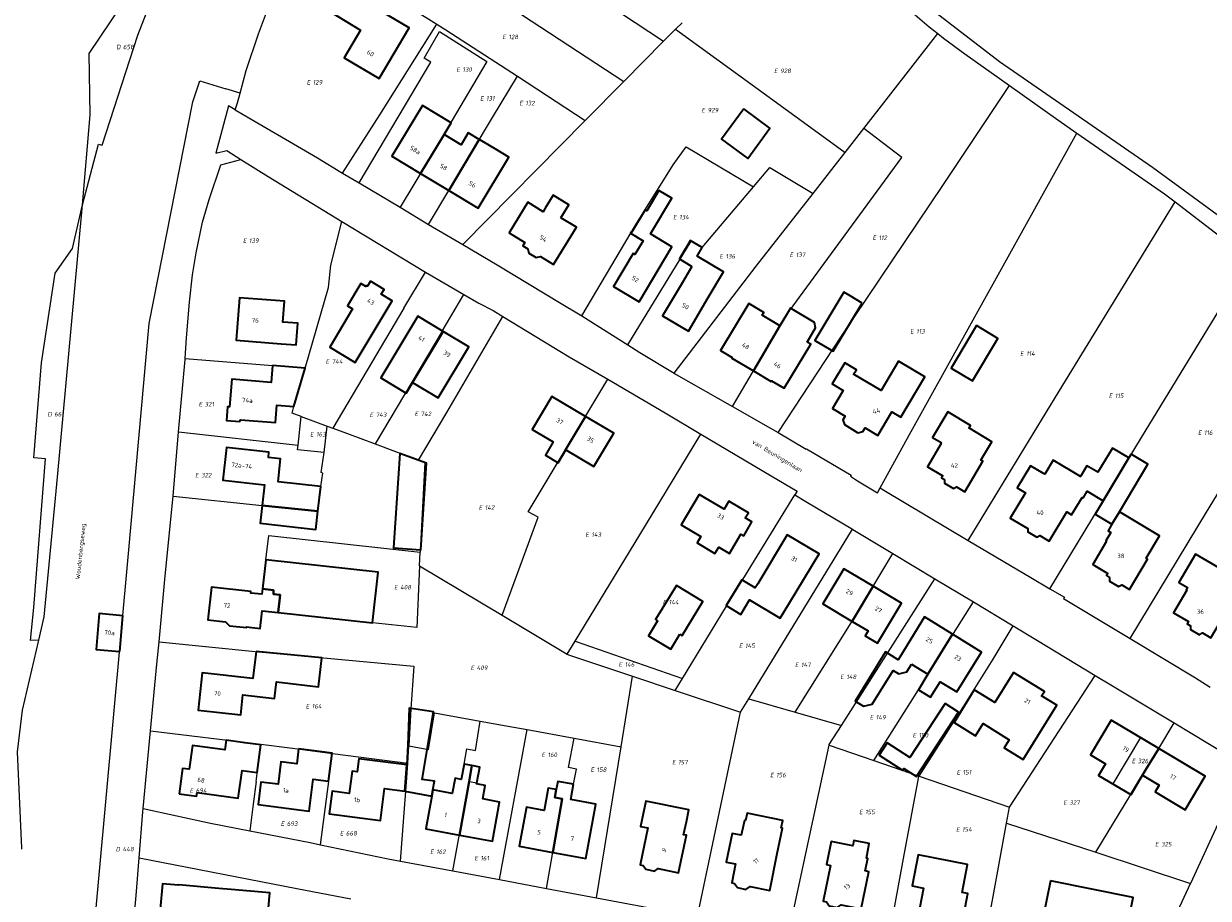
# Model space of a CAD drawing. Header units: metres. Extents: x 154139 to 157705, y 449770 to 453345.
# Tile 16 of 27: x 156106 to 156344, y 452266 to 452443. Entities that reach past the tile are written whole.
import ezdxf
from ezdxf.enums import TextEntityAlignment as Align
from ezdxf.lldxf.tags import DXFTag

# ---------------------------------------------------------------- set-up
doc = ezdxf.new("R2010")
doc.units = ezdxf.units.M
doc.layers.get('0').update_dxf_attribs({"linetype": 'CONTINUOUS'})
for name, color, linetype, lineweight in [('B-WE-KG-GRENS_PERCEEL-G', 150, 'KG-PERCEEL', 18), ('B-WE-KG-GRENS_PERCEEL-S', 150, 'CONTINUOUS', 25), ('B-WE-OG-BEBOUWING-G', 7, 'CONTINUOUS', 35), ('B-WE-OG-BEBOUWING_HUISNUMMER-T18', 10, 'CONTINUOUS', 18), ('B-WE-OG-BEBOUWING_STRAATNAAM-T18', 10, 'CONTINUOUS', 18)]:
    doc.layers.add(name, color=color, linetype=linetype, lineweight=lineweight)
doc.styles.add('NLCS-ISO', font='NLCS-ISO.ttf')
doc.styles.add('NLCS-ISO-M500-T18', font='NLCS-ISO.ttf', dxfattribs={"height": 0.9})
doc.styles.get("Standard").update_dxf_attribs({"font": 'NLCS-ISO.ttf'})
tags = doc.linetypes.add('KG-PERCEEL', pattern='A,5.5,-2,["P",Standard,S=1.8,R=0,X=-0.5,Y=-0.9],-2,5.5,-2,[5,NLCS.SHX,S=0.75,R=0,X=0,Y=0],-2', length=19).pattern_tags.tags
tags[6] = DXFTag(74, 10)

# ---------------------------------------------------------------- blocks, each defined once
blk = doc.blocks.new('SKG-PERCEELNUMMER-SO')
at = {"transparency": 33554687, "style": 'NLCS-ISO', "oblique": 10, "flags": 1}
for tag, p in [('GEMEENTECODE', (0, 2.55)), ('PERCEELGROOTTE', (0, -2.45))]:
    blk.add_attdef(tag, text='', height=1.8, dxfattribs=at).set_placement(p, align=Align.MIDDLE_CENTER)
at = {"transparency": 33554687, "style": 'NLCS-ISO', "oblique": 10}
blk.add_attdef('SECTIE', text='', height=1.8, dxfattribs=at).set_placement((-0.5, 0), align=Align.MIDDLE_RIGHT)
blk.add_attdef('PERCEELNUMMER', text='', height=1.8, dxfattribs=at).set_placement((0.5, 0), align=Align.MIDDLE_LEFT)

msp = doc.modelspace()

# ---------------------------------------------------------------- linework, layer by layer
at = {"layer": 'B-WE-KG-GRENS_PERCEEL-G', "transparency": 33554687, "flags": 128}
for points in [[(156172.057, 452480.637), (156203.034, 452459.912), (156234.469, 452439.052)], [(156117.453, 452406.11), (156120.731, 452418.332), (156121.439, 452418.127), (156128.632, 452440.261), (156133.524, 452452.96), (156141.285, 452470.049)], [(156117.453, 452406.11), (156119.053, 452424.23), (156118.843, 452436.558), (156134.624, 452460.065), (156141.285, 452470.049)], [(156166.795, 452470.636), (156205.894, 452444.448), (156226.471, 452430.946)], [(156265.14, 452467.481), (156268.038, 452463.426), (156277.105, 452453.43), (156278.203, 452452.018), (156282.45, 452447.342), (156284.687, 452444.779), (156288.009, 452441.981), (156289.72, 452440.621)], [(156149.23, 452428.57), (156150.467, 452433.144), (156152.932, 452440.523), (156155.515, 452447.598), (156158.306, 452454.691), (156161.076, 452459.878)], [(156161.076, 452459.878), (156188.845, 452442.507)], [(156277.985, 452456.824), (156285.855, 452447.614), (156302.125, 452434.963), (156332.974, 452413.701), (156359.765, 452394.083), (156391.277, 452382.473), (156397.011, 452379.647), (156418.876, 452367.624), (156423.419, 452364.554), (156429.288, 452358.751)], [(156169.865, 452412.515), (156177.372, 452424.243), (156188.845, 452442.507)], [(156173.164, 452410.543), (156187.659, 452434.831), (156186.273, 452435.651), (156189.396, 452441.01), (156198.905, 452434.965), (156191.755, 452422.811), (156190.339, 452420.35), (156181.423, 452405.605)], [(156188.845, 452442.507), (156190.67, 452441.366), (156205.05, 452431.992)], [(156234.469, 452439.052), (156236.627, 452441.24), (156236.903, 452441.505)], [(156236.903, 452441.505), (156238.221, 452442.772)], [(156236.903, 452441.505), (156253.557, 452429.381), (156271.04, 452416.635)], [(156226.471, 452430.946), (156234.469, 452439.052)], [(156274.835, 452421.508), (156289.72, 452440.621)], [(156289.72, 452440.621), (156290.9, 452439.683), (156295.171, 452436.487), (156304.139, 452430.138)], [(156187.183, 452402.161), (156200.015, 452423.701), (156205.05, 452431.992)], [(156205.05, 452431.992), (156218.715, 452423.084)], [(156106.005, 452124.123), (156108.911, 452155.943), (156119.23, 452253.478), (156126.763, 452335.841), (156130.884, 452382.17), (156139.731, 452426.828), (156141.112, 452431.079), (156146.329, 452429.467)], [(156149.23, 452428.57), (156146.329, 452429.467)], [(156218.715, 452423.084), (156226.471, 452430.946)], [(156257.545, 452360.23), (156270.303, 452379.627), (156290.766, 452409.977), (156304.139, 452430.138)], [(156304.139, 452430.138), (156313.924, 452423.21), (156317.756, 452420.55)], [(156148.221, 452425.243), (156148.702, 452426.617), (156149.23, 452428.57)], [(156148.221, 452425.243), (156146.875, 452426.031), (156144.311, 452416.503), (156146.532, 452417.017), (156149.34, 452415.248)], [(156148.221, 452425.243), (156164.776, 452415.558), (156169.865, 452412.515)], [(156194.052, 452398.087), (156218.715, 452423.084)], [(156248.39, 452365.483), (156259.132, 452383.746), (156282.507, 452415.625), (156274.835, 452421.508)], [(156271.04, 452416.635), (156274.835, 452421.508)], [(156278.134, 452349.083), (156284.346, 452360.42), (156317.756, 452420.55)], [(156317.756, 452420.55), (156335.394, 452408.31), (156337.511, 452406.685)], [(156218.072, 452383.716), (156228.823, 452402.033), (156236.46, 452414.133), (156239.083, 452417.8), (156252.592, 452409.741)], [(156138.137, 452375.143), (156138.434, 452379.289), (156139.029, 452386.512), (156139.608, 452392.011), (156140.372, 452396.452), (156141.633, 452402.609), (156142.994, 452407.166), (156145.347, 452414.19), (156149.34, 452415.248)], [(156149.34, 452415.248), (156154.839, 452411.784), (156169.697, 452402.778)], [(156264.625, 452408.411), (156269.301, 452414.401), (156271.04, 452416.635)], [(156169.865, 452412.515), (156173.164, 452410.543)], [(156252.592, 452409.741), (156255.884, 452413.636), (156264.625, 452408.411)], [(156173.164, 452410.543), (156181.423, 452405.605)], [(156227.282, 452377.894), (156240.059, 452398.778), (156242.26, 452397.522), (156252.592, 452409.741)], [(156236.637, 452372.189), (156253.178, 452393.75), (156264.625, 452408.411)], [(156108.681, 452318.388), (156107.03, 452318.379), (156107.667, 452324.999), (156110.059, 452354.943), (156107.659, 452355.173), (156109.21, 452374.277), (156111.961, 452392.335), (156115.488, 452397.315), (156117.453, 452406.11)], [(156108.681, 452318.388), (156109.783, 452323.102), (156112.432, 452351.261), (156115.899, 452388.513), (156117.453, 452406.11)], [(156181.423, 452405.605), (156187.183, 452402.161)], [(156295.866, 452338.525), (156314.198, 452368.582), (156337.511, 452406.685)], [(156337.511, 452406.685), (156352.641, 452395.071)], [(156162.315, 452373.227), (156167.042, 452389.428), (156167.467, 452393.919), (156169.697, 452402.778)], [(156169.697, 452402.778), (156186.548, 452392.564)], [(156187.183, 452402.161), (156190.82, 452399.987), (156194.052, 452398.087)], [(156194.052, 452398.087), (156200.993, 452394.008), (156213.874, 452386.263)], [(156312.299, 452328.78), (156330.741, 452359.244), (156352.641, 452395.071)], [(156182.205, 452385.26), (156186.548, 452392.564)], [(156186.548, 452392.564), (156187.815, 452391.796), (156194.298, 452388.028)], [(156189.923, 452380.67), (156194.298, 452388.028)], [(156194.298, 452388.028), (156197.329, 452386.266), (156200.15, 452384.789), (156202.128, 452383.589)], [(156213.874, 452386.263), (156217.347, 452384.174), (156218.072, 452383.716)], [(156328.437, 452318.783), (156343.842, 452344.193), (156370.2, 452387.343)], [(156182.205, 452385.26), (156174.81, 452372.825)], [(156185.176, 452354.661), (156190.851, 452364.302), (156202.128, 452383.589)], [(156202.128, 452383.589), (156215.52, 452375.467), (156223.248, 452370.958)], [(156218.072, 452383.716), (156227.282, 452377.894)], [(156189.923, 452380.67), (156183.803, 452370.379)], [(156227.282, 452377.894), (156229.742, 452376.339), (156236.637, 452372.189)], [(156136.842, 452360.361), (156138.122, 452374.927), (156138.137, 452375.143)], [(156138.137, 452375.143), (156155.728, 452373.769), (156162.315, 452373.227)], [(156161.517, 452363.454), (156159.705, 452364.113), (156160.053, 452365.475), (156162.315, 452373.227)], [(156174.81, 452372.825), (156167.865, 452361.147)], [(156236.637, 452372.189), (156237.033, 452371.95), (156248.39, 452365.483)], [(156183.803, 452370.379), (156176.418, 452357.961)], [(156201.989, 452323.465), (156209.259, 452343.168), (156207.26, 452344.286), (156223.248, 452370.958)], [(156223.248, 452370.958), (156234.794, 452364.22), (156242.014, 452359.942)], [(156248.39, 452365.483), (156256.003, 452361.147), (156257.545, 452360.23)], [(156160.882, 452357.723), (156161.517, 452363.454)], [(156161.517, 452363.454), (156166.775, 452361.543)], [(156135.705, 452347.418), (156136.842, 452360.361)], [(156136.842, 452360.361), (156160.882, 452357.723)], [(156166.168, 452356.217), (156166.775, 452361.543)], [(156166.775, 452361.543), (156167.865, 452361.147)], [(156167.865, 452361.147), (156170.657, 452360.132), (156176.418, 452357.961)], [(156216.714, 452318.238), (156229.715, 452339.623), (156242.014, 452359.942)], [(156242.014, 452359.942), (156256.191, 452351.54), (156261.392, 452348.416), (156260.943, 452347.686)], [(156257.545, 452360.23), (156263.209, 452356.864), (156263.265, 452356.987), (156272.251, 452351.655), (156272.12, 452351.449), (156273.585, 452350.517), (156277.609, 452348.124), (156278.134, 452349.083)], [(156166.168, 452356.217), (156160.772, 452356.731), (156160.882, 452357.723)], [(156176.418, 452357.961), (156185.176, 452354.661)], [(156135.705, 452347.418), (156153.67, 452345.556), (156164.89, 452344.415), (156165.45, 452349.35), (156165.897, 452352.073), (156165.561, 452352.195), (156166.168, 452356.217)], [(156185.176, 452354.661), (156186.422, 452354.191), (156185.672, 452340.122), (156185.495, 452336.148)], [(156238.313, 452310.711), (156248.088, 452326.818), (156260.943, 452347.686)], [(156260.943, 452347.686), (156263.169, 452346.374), (156272.543, 452340.774)], [(156278.134, 452349.083), (156278.872, 452348.655), (156295.866, 452338.525)], [(156132.888, 452318.101), (156134.146, 452331.394), (156135.705, 452347.418)], [(156251.643, 452306.628), (156272.543, 452340.774)], [(156272.543, 452340.774), (156272.604, 452340.738), (156280.701, 452335.86)], [(156157.299, 452327.543), (156155.946, 452327.661), (156155.935, 452328.49), (156153.731, 452328.732), (156154.377, 452334.62), (156154.986, 452339.504), (156185.495, 452336.148)], [(156295.866, 452338.525), (156308.442, 452331.028), (156312.299, 452328.78)], [(156185.373, 452333.412), (156185.495, 452336.148)], [(156261.029, 452303.906), (156272.625, 452322.467), (156280.701, 452335.86)], [(156280.701, 452335.86), (156289.103, 452330.798)], [(156185.373, 452333.412), (156184.816, 452320.95), (156175.887, 452321.875), (156156.9, 452323.958), (156157.299, 452327.543)], [(156185.373, 452333.412), (156201.989, 452323.465)], [(156270.311, 452301.213), (156289.103, 452330.798)], [(156289.103, 452330.798), (156296.884, 452326.111)], [(156312.299, 452328.78), (156315.248, 452327.062), (156315.038, 452326.819), (156328.437, 452318.783)], [(156276.846, 452294.202), (156285.816, 452308.444), (156287.729, 452311.543), (156296.884, 452326.111)], [(156296.884, 452326.111), (156304.901, 452321.281)], [(156201.989, 452323.465), (156215.115, 452315.607)], [(156285.997, 452291.056), (156294.84, 452304.944), (156300.863, 452314.577), (156304.901, 452321.281)], [(156304.901, 452321.281), (156309.802, 452318.329), (156321.445, 452311.311)], [(156105.264, 452276.314), (156105.284, 452276.519), (156104.376, 452295.897), (156105.399, 452304.343), (156108.681, 452318.388)], [(156131.188, 452300.178), (156132.459, 452313.569), (156132.888, 452318.101)], [(156132.888, 452318.101), (156152.94, 452316.074), (156184.173, 452313.189), (156183.633, 452304.563), (156183.19, 452297.114)], [(156215.115, 452315.607), (156216.714, 452318.238)], [(156216.714, 452318.238), (156238.313, 452310.711)], [(156328.437, 452318.783), (156341.654, 452310.856), (156344.582, 452308.948)], [(156215.115, 452315.607), (156215.346, 452315.469), (156228.253, 452311.159)], [(156225.932, 452296.934), (156228.253, 452311.159)], [(156228.253, 452311.159), (156236.843, 452308.29)], [(156236.843, 452308.29), (156238.313, 452310.711)], [(156304.163, 452284.811), (156321.445, 452311.311)], [(156321.445, 452311.311), (156324.917, 452309.218), (156337.337, 452301.734)], [(156236.843, 452308.29), (156249.976, 452303.905)], [(156249.976, 452303.905), (156251.643, 452306.628)], [(156251.643, 452306.628), (156261.029, 452303.906)], [(156183.19, 452297.114), (156187.178, 452296.414), (156188.4, 452303.771), (156197.577, 452302.122)], [(156241.295, 452262.513), (156249.976, 452303.905)], [(156261.029, 452303.906), (156270.311, 452301.213)], [(156129.702, 452284.521), (156131.188, 452300.178)], [(156131.188, 452300.178), (156153.389, 452297.459)], [(156192.062, 452271.936), (156194.808, 452287.051), (156195.347, 452289.972), (156196.884, 452289.688), (156197.469, 452292.859), (156194.334, 452293.437), (156194.904, 452296.525), (156196.622, 452296.208), (156197.577, 452302.122)], [(156197.577, 452302.122), (156202.778, 452301.187), (156207.051, 452300.402)], [(156201.431, 452270.181), (156207.051, 452300.402)], [(156207.051, 452300.402), (156216.474, 452298.671)], [(156267.853, 452297.294), (156267.869, 452297.37), (156270.311, 452301.213)], [(156334.214, 452296.608), (156337.337, 452301.734)], [(156337.337, 452301.734), (156351.54, 452293.176), (156340.617, 452269.425)], [(156210.911, 452268.407), (156214.101, 452286.474), (156212.607, 452286.751), (156213.199, 452289.955), (156216.39, 452289.433), (156216.95, 452292.462), (156215.381, 452292.752), (156216.474, 452298.671)], [(156216.474, 452298.671), (156225.932, 452296.934)], [(156334.214, 452296.608), (156330.565, 452298.779), (156324.959, 452289.5), (156328.594, 452287.338)], [(156152.421, 452289.924), (156153.389, 452297.459)], [(156153.389, 452297.459), (156159.744, 452296.681), (156167.812, 452295.62)], [(156165.395, 452277.219), (156167.812, 452295.62)], [(156167.812, 452295.62), (156182.982, 452293.626)], [(156182.982, 452293.626), (156183.19, 452297.114)], [(156220.971, 452266.523), (156225.932, 452296.934)], [(156259.526, 452258.581), (156267.853, 452297.294)], [(156267.853, 452297.294), (156276.846, 452294.202)], [(156328.594, 452287.338), (156331.642, 452292.388), (156334.214, 452296.608)], [(156181.531, 452273.907), (156182.808, 452290.711), (156182.982, 452293.626)], [(156276.846, 452294.202), (156285.997, 452291.056)], [(156279.197, 452254.647), (156282.83, 452274.46), (156285.937, 452290.961), (156285.997, 452291.056)], [(156285.997, 452291.056), (156304.163, 452284.811)], [(156152.421, 452289.924), (156151.841, 452285.411)], [(156321.56, 452275.684), (156328.594, 452287.338)], [(156128.89, 452274.601), (156129.637, 452283.839), (156129.702, 452284.521)], [(156129.702, 452284.521), (156143.227, 452281.527), (156151.146, 452280)], [(156151.841, 452285.411), (156151.146, 452280)], [(156303.579, 452281.589), (156304.163, 452284.811)], [(156298.022, 452250.961), (156303.579, 452281.589)], [(156303.579, 452281.589), (156321.56, 452275.684)], [(156151.146, 452280), (156163.319, 452277.652), (156165.395, 452277.219)], [(156165.395, 452277.219), (156179.059, 452274.37), (156181.531, 452273.907)], [(156127.605, 452259.586), (156128.273, 452266.976), (156128.89, 452274.601)], [(156128.89, 452274.601), (156160.67, 452268.409), (156171.496, 452266.317)], [(156181.531, 452273.907), (156192.062, 452271.936)], [(156321.56, 452275.684), (156340.617, 452269.425)], [(156192.062, 452271.936), (156201.431, 452270.181)], [(156201.431, 452270.181), (156210.911, 452268.407)], [(156298.022, 452250.961), (156303.876, 452249.814), (156329.184, 452244.798), (156338.061, 452263.869), (156340.617, 452269.425)], [(156210.911, 452268.407), (156220.971, 452266.523)], [(156220.971, 452266.523), (156235.692, 452263.767), (156237.32, 452263.357), (156241.295, 452262.513)]]:
    msp.add_lwpolyline(points, dxfattribs=at)
at = {"layer": 'B-WE-OG-BEBOUWING-G', "transparency": 33554687, "flags": 128}
for points in [[(156169.828, 452449.344), (156167.261, 452445.017), (156173.495, 452441.319), (156170.171, 452435.717), (156177.204, 452431.545), (156183.243, 452441.726), (156176.213, 452445.896), (156176.064, 452445.644)], [(156185.544, 452412.42), (156190.303, 452420.291), (156190.294, 452420.296), (156191.71, 452422.648), (156185.958, 452426.111), (156179.799, 452415.879)], [(156250.65, 452425.412), (156246.191, 452419.299), (156251.468, 452415.451), (156255.927, 452421.564)], [(156185.544, 452412.42), (156191.249, 452408.986), (156197.374, 452419.268), (156195.17, 452420.594), (156193.741, 452418.22), (156190.303, 452420.291)], [(156200.888, 452417.151), (156197.641, 452419.107), (156197.374, 452419.268), (156191.249, 452408.986), (156197.151, 452405.433), (156203.323, 452415.685)], [(156213.809, 452403.507), (156215.408, 452406.123), (156212.283, 452408.033), (156210.684, 452405.417), (156210.254, 452404.713), (156207.148, 452406.612), (156203.407, 452400.445), (156206.546, 452398.497), (156206.157, 452397.859), (156207.165, 452397.236), (156207.382, 452396.397), (156208.868, 452395.495), (156209.69, 452395.693), (156212.33, 452394.062), (156216.933, 452401.597)], [(156233.577, 452409), (156231.131, 452404.893), (156230.787, 452405.098), (156228.065, 452400.528), (156227.97, 452400.584), (156227.857, 452400.395), (156230.392, 452398.885), (156228.734, 452396.102), (156228.347, 452396.332), (156224.389, 452389.688), (156229.595, 452386.587), (156236.194, 452397.664), (156231.864, 452400.243), (156236.163, 452407.459)], [(156240.222, 452393.713), (156238.308, 452390.484), (156234.308, 452383.734), (156239.505, 452380.654), (156243.512, 452387.415), (156246.593, 452392.613), (156241.234, 452395.793), (156242.26, 452397.522), (156239.885, 452398.93), (156238.86, 452397.201), (156237.684, 452395.217)], [(156175.467, 452390.71), (156174.886, 452389.74), (156174.694, 452389.855), (156174.566, 452389.64), (156173.527, 452390.261), (156170.844, 452385.772), (156171.883, 452385.151), (156167.266, 452377.426), (156172.416, 452374.348), (156179.836, 452386.782), (156177.64, 452388.095), (156178.219, 452389.062)], [(156274.482, 452386.326), (156272.077, 452387.772), (156270.819, 452388.528), (156264.975, 452378.804), (156268.639, 452376.603)], [(156157.485, 452378.134), (156160.51, 452377.902), (156160.845, 452382.263), (156157.819, 452382.495), (156158.141, 452386.692), (156149.1, 452387.385), (156148.444, 452378.826)], [(156252.603, 452372.645), (156257.94, 452381.719), (156257.683, 452381.873), (156254.34, 452383.879), (156254.67, 452384.428), (156251.647, 452386.242), (156245.971, 452376.782), (156248.329, 452375.367), (156248.26, 452375.251)], [(156182.643, 452368.189), (156183.933, 452370.33), (156190.124, 452380.61), (156184.989, 452383.691), (156177.534, 452371.266)], [(156263.406, 452378.44), (156265.126, 452381.358), (156264.922, 452382.377), (156260.029, 452385.262), (156257.94, 452381.719), (156252.603, 452372.645), (156256.154, 452370.514), (156256.257, 452370.686), (156258.813, 452369.153), (156264.126, 452378.008)], [(156297.534, 452381.778), (156292.399, 452373.197), (156296.685, 452370.632), (156301.82, 452379.213)], [(156190.124, 452380.61), (156183.933, 452370.33), (156182.643, 452368.189), (156182.671, 452368.172), (156183.957, 452370.316), (156189.085, 452367.239), (156195.259, 452377.529)], [(156281.814, 452374.631), (156278.293, 452368.697), (156272.778, 452371.969), (156273.324, 452372.889), (156271.004, 452374.266), (156268.484, 452370.02), (156270.664, 452368.727), (156268.504, 452365.086), (156271.081, 452363.556), (156270.626, 452362.796), (156270.919, 452361.828), (156273.619, 452360.211), (156274.621, 452360.426), (156275.076, 452361.186), (156277.676, 452359.644), (156280.488, 452364.382), (156282.294, 452363.311), (156287.137, 452371.472)], [(156155.728, 452373.769), (156155.447, 452370.348), (156147.532, 452371), (156147.071, 452365.398), (156146.685, 452365.43), (156146.459, 452362.689), (156149.183, 452362.465), (156149.291, 452362.815), (156156.325, 452362.235), (156156.615, 452365.758), (156160.053, 452365.475), (156162.315, 452373.227)], [(156214.815, 452356.744), (156214.751, 452356.782), (156218.774, 452363.494), (156212.022, 452367.51), (156208.055, 452360.843), (156212.265, 452358.338), (156210.692, 452355.694), (156213.276, 452354.157)], [(156291.047, 452350.748), (156291.054, 452350.035), (156292.86, 452348.962), (156293.49, 452349.297), (156295.169, 452348.299), (156298.82, 452354.445), (156298.425, 452354.682), (156300.642, 452358.375), (156296.004, 452361.159), (156296.308, 452361.666), (156291.774, 452364.388), (156288.68, 452359.235), (156290.389, 452358.209), (156290.317, 452358.089), (156290.433, 452358.02), (156287.651, 452353.338), (156290.728, 452351.511), (156290.476, 452351.087)], [(156214.815, 452356.744), (156220.464, 452353.383), (156224.465, 452360.108), (156218.774, 452363.494), (156214.751, 452356.782)], [(156153.67, 452345.556), (156164.89, 452344.415), (156165.45, 452349.35), (156156.852, 452350.327), (156157.373, 452354.914), (156154.904, 452355.195), (156155.027, 452356.273), (156146.452, 452357.247), (156145.706, 452350.678), (156154.143, 452349.72)], [(156181.363, 452356.027), (156180.131, 452336.992), (156185.62, 452336.637), (156186.747, 452354.055)], [(156319.008, 452347.026), (156319.827, 452348.401), (156323.048, 452346.482), (156328.211, 452355.138), (156324.895, 452357.113), (156321.983, 452352.224), (156319.741, 452353.56), (156318.436, 452351.369), (156312.937, 452354.644), (156311.259, 452351.826), (156311.039, 452351.957), (156308.398, 452353.53), (156305.74, 452349.068), (156307.359, 452348.103), (156304.332, 452343.022), (156307.844, 452340.929), (156307.852, 452340.216), (156309.657, 452339.144), (156310.285, 452339.475), (156312.177, 452338.348), (156315.683, 452344.234), (156316.67, 452343.647), (156318.768, 452347.169)], [(156326.294, 452344.27), (156332.024, 452353.887), (156328.66, 452355.891), (156328.211, 452355.138), (156323.048, 452346.482), (156321.434, 452343.777), (156324.804, 452341.769)], [(156241.696, 452347.785), (156238.043, 452341.651), (156242.007, 452339.289), (156241.246, 452338.011), (156244.85, 452335.864), (156245.633, 452337.179), (156247.769, 452335.907), (156250.069, 452339.769), (156250.632, 452339.433), (156252.302, 452342.236), (156250.958, 452343.037), (156251.577, 452344.077), (156247.647, 452346.419), (156246.689, 452344.811)], [(156164.89, 452344.415), (156153.67, 452345.556), (156153.266, 452342.002), (156164.471, 452340.729)], [(156323.691, 452338.345), (156320.916, 452333.681), (156323.964, 452331.867), (156323.694, 452331.414), (156324.33, 452331.036), (156324.337, 452330.323), (156326.143, 452329.25), (156326.771, 452329.583), (156328.345, 452328.647), (156331.982, 452334.761), (156331.683, 452334.939), (156334.374, 452339.456), (156326.294, 452344.27), (156324.804, 452341.769), (156324.015, 452340.445), (156324.557, 452340.123), (156323.549, 452338.43)], [(156259.86, 452325.912), (156265.819, 452335.808), (156259.415, 452339.665), (156253.456, 452329.769), (156252.962, 452328.95), (156250.259, 452330.578), (156247.123, 452325.373), (156250.038, 452323.617), (156251.811, 452326.562), (156258.005, 452322.832)], [(156342.417, 452319.512), (156343.055, 452319.861), (156344.737, 452318.876), (156347.05, 452322.822), (156348.502, 452321.98), (156352.679, 452329.181), (156355.127, 452327.752), (156358.769, 452333.989), (156355.303, 452336.013), (156351.751, 452329.828), (156350.042, 452330.809), (156341.622, 452335.743), (156338.287, 452330.052), (156340.031, 452329.03), (156339.76, 452328.567), (156339.898, 452328.487), (156337.213, 452323.905), (156340.213, 452322.147), (156339.943, 452321.685), (156340.604, 452321.298), (156340.611, 452320.585)], [(156153.731, 452328.732), (156155.935, 452328.49), (156155.946, 452327.661), (156157.299, 452327.543), (156156.9, 452323.958), (156175.887, 452321.875), (156177.012, 452332.138), (156154.377, 452334.62)], [(156272.457, 452322.198), (156272.625, 452322.467), (156276.722, 452329.262), (156270.786, 452332.803), (156266.558, 452325.716)], [(156156.9, 452323.958), (156157.299, 452327.543), (156155.946, 452327.661), (156155.935, 452328.49), (156153.731, 452328.732), (156153.614, 452327.663), (156151.351, 452327.911), (156151.385, 452328.217), (156143.455, 452329.087), (156142.734, 452322.514), (156146.274, 452322.126), (156147.074, 452321.337), (156150.523, 452320.959), (156150.536, 452321.079), (156153.281, 452320.778), (156153.668, 452324.312)], [(156237.758, 452319.611), (156238.216, 452319.333), (156242.382, 452326.202), (156237.071, 452329.423), (156232.906, 452322.554), (156233.306, 452322.312), (156231.48, 452319.301), (156235.932, 452316.601)], [(156276.722, 452329.262), (156272.625, 452322.467), (156272.457, 452322.198), (156275.687, 452320.271), (156275.098, 452319.283), (156277.576, 452317.805), (156278.165, 452318.793), (156282.392, 452325.88)], [(156125.013, 452316.112), (156125.625, 452323.324), (156120.844, 452323.759), (156120.232, 452316.547)], [(156284.412, 452313.59), (156287.729, 452311.543), (156292.708, 452319.61), (156287.067, 452323.091), (156282.088, 452315.024), (156281.754, 452314.483), (156279.201, 452316.059), (156275.753, 452310.471), (156273.086, 452306.149), (156274.796, 452305.094), (156276.5, 452305.547), (156280.741, 452312.314), (156281.877, 452311.663), (156283.472, 452312.067)], [(156292.708, 452319.61), (156287.729, 452311.543), (156285.816, 452308.444), (156288.27, 452306.929), (156290.198, 452310.052), (156293.557, 452307.979), (156298.521, 452316.022)], [(156152.437, 452316.141), (156151.8, 452310.678), (156141.589, 452311.87), (156140.749, 452304.311), (156149.365, 452303.353), (156149.771, 452307.431), (156156.178, 452306.69), (156156.564, 452310.027), (156165.008, 452309.05), (156165.68, 452314.861)], [(156304.974, 452311.932), (156301.243, 452305.875), (156297.071, 452308.444), (156293.005, 452301.842), (156297.342, 452299.171), (156298.844, 452301.61), (156304.125, 452298.358), (156303.114, 452296.717), (156306.942, 452294.359), (156313.702, 452305.336), (156310.639, 452307.223), (156311.184, 452308.108)], [(156291.23, 452305.693), (156284.095, 452294.78), (156279.541, 452297.757), (156277.926, 452295.286), (156282.633, 452292.209), (156282.877, 452292.582), (156285.404, 452290.93), (156293.909, 452303.941)], [(156187.828, 452287.021), (156188.058, 452288.265), (156188.379, 452289.984), (156185.869, 452290.377), (156188.171, 452303.953), (156183.285, 452304.693), (156183.02, 452297.258), (156182.763, 452293.277), (156182.415, 452287.993)], [(156328.594, 452287.338), (156331.642, 452292.388), (156334.214, 452296.608), (156324.624, 452302.313), (156320.45, 452295.295), (156323.491, 452293.487), (156322.123, 452291.187)], [(156136.972, 452287.497), (156140.452, 452287.019), (156140.547, 452287.707), (156148.851, 452286.571), (156149.614, 452292.149), (156152.663, 452291.752), (156153.391, 452297.335), (156150.198, 452297.751), (156146.416, 452298.244), (156146.163, 452296.307), (156139.628, 452297.201), (156138.969, 452292.405), (156137.638, 452292.579)], [(156161.008, 452296.514), (156160.614, 452293.489), (156157.441, 452293.903), (156156.853, 452289.391), (156153.422, 452289.838), (156152.834, 452285.326), (156163.124, 452283.985), (156163.959, 452290.391), (156167.053, 452289.988), (156167.788, 452295.631)], [(156334.214, 452296.608), (156331.642, 452292.388), (156328.594, 452287.338), (156328.637, 452287.312), (156330.965, 452291.225), (156334.305, 452289.238), (156333.477, 452287.847), (156339.553, 452284.232), (156343.595, 452291.028)], [(156182.415, 452287.993), (156182.763, 452293.277), (156173.114, 452294.542), (156172.767, 452291.895), (156171.796, 452292.022), (156171.207, 452287.531), (156167.756, 452287.983), (156167.164, 452283.462), (156177.472, 452282.111), (156178.312, 452288.518)], [(156195.915, 452293.146), (156194.334, 452293.437), (156193.77, 452290.377), (156192.497, 452290.612), (156191.932, 452287.551), (156188.058, 452288.265), (156187.828, 452287.021), (156186.609, 452280.41), (156193.375, 452279.162), (156195.339, 452289.974)], [(156195.915, 452293.146), (156195.339, 452289.974), (156193.375, 452279.162), (156200.036, 452277.933), (156201.491, 452285.818), (156198.098, 452286.444), (156198.554, 452289.176), (156196.847, 452289.461), (156196.884, 452289.688), (156197.469, 452292.859)], [(156212.191, 452275.658), (156214.101, 452286.474), (156212.607, 452286.751), (156212.894, 452288.304), (156211.262, 452288.606), (156210.435, 452284.137), (156206.874, 452284.796), (156205.415, 452276.911)], [(156216.39, 452289.433), (156213.199, 452289.955), (156212.894, 452288.304), (156212.607, 452286.751), (156214.101, 452286.474), (156212.191, 452275.658), (156218.838, 452274.428), (156220.865, 452285.379), (156215.813, 452286.314)], [(156230.407, 452273.029), (156230.941, 452272.286), (156232.652, 452271.891), (156233.381, 452272.414), (156237.522, 452271.557), (156239.087, 452279.115), (156238.546, 452279.227), (156239.086, 452281.837), (156239.58, 452284.223), (156230.927, 452286.013), (156229.871, 452280.911), (156231.35, 452280.605), (156229.808, 452273.153)], [(156248.787, 452269.432), (156249.411, 452268.572), (156251.093, 452268.177), (156251.941, 452268.793), (156255.89, 452267.993), (156257.403, 452275.466), (156258.436, 452280.568), (156258.211, 452280.614), (156258.51, 452282.093), (156251.316, 452283.55), (156251.016, 452282.07), (156250.768, 452282.12), (156250.584, 452281.212), (156250.159, 452279.111), (156248.3, 452279.488), (156247.133, 452273.725), (156248.992, 452273.349), (156248.222, 452269.546)], [(156267.29, 452265.71), (156267.879, 452264.878), (156269.469, 452264.549), (156270.265, 452265.112), (156274.315, 452264.297), (156275.822, 452271.786), (156275.129, 452271.926), (156275.63, 452274.419), (156275.336, 452274.478), (156275.935, 452277.458), (156272.798, 452278.089), (156272.583, 452277.021), (156268.23, 452277.896), (156267.29, 452273.22), (156268.098, 452273.057), (156266.646, 452265.84)], [(156289.41, 452261.289), (156289.848, 452260.486), (156291.748, 452260.101), (156292.389, 452260.711), (156294.439, 452260.314), (156295.805, 452267.359), (156294.615, 452267.59), (156295.711, 452273.249), (156285.801, 452275.169), (156284.592, 452268.932), (156286.879, 452268.489), (156285.73, 452262.56), (156289.142, 452261.899), (156289.038, 452261.361)], [(156160.732, 452261.809), (156158.639, 452261.997), (156158.626, 452261.848), (156154.74, 452262.196), (156155.213, 452267.494), (156147.424, 452268.189), (156144.954, 452268.41), (156136.849, 452269.133), (156136.841, 452269.044), (156133.556, 452269.337), (156132.646, 452259.138), (156136.983, 452258.751), (156148.745, 452257.8), (156151.12, 452257.588), (156158.205, 452257.139), (156159.873, 452256.99), (156160.172, 452260.346), (156160.598, 452260.308)], [(156312.435, 452269.966), (156310.81, 452262.033), (156317.871, 452260.577), (156316.865, 452255.706), (156318.822, 452255.302), (156319.846, 452254.436), (156321.569, 452254.085), (156322.839, 452254.488), (156324.793, 452254.088), (156325.801, 452258.978), (156327.467, 452258.638), (156329.085, 452266.562)]]:
    msp.add_lwpolyline(points, close=True, dxfattribs=at)

# ---------------------------------------------------------------- block references
at = {"layer": 'B-WE-KG-GRENS_PERCEEL-S', "transparency": 33554687, "xscale": 0.5, "yscale": 0.5, "zscale": 0.5}
for p, values in [((156125.384, 452437.892), {'PERCEELNUMMER': '658', 'SECTIE': 'D'}), ((156203.018, 452439.922), {'PERCEELNUMMER': '128', 'SECTIE': 'E'}), ((156193.749, 452433.375), {'PERCEELNUMMER': '130', 'SECTIE': 'E'}), ((156257.73, 452433.096), {'PERCEELNUMMER': '928', 'SECTIE': 'E'}), ((156163.603, 452430.78), {'PERCEELNUMMER': '129', 'SECTIE': 'E'}), ((156198.518, 452427.554), {'PERCEELNUMMER': '131', 'SECTIE': 'E'}), ((156206.418, 452426.608), {'PERCEELNUMMER': '132', 'SECTIE': 'E'}), ((156243.121, 452425.183), {'PERCEELNUMMER': '929', 'SECTIE': 'E'}), ((156237.406, 452403.628), {'PERCEELNUMMER': '134', 'SECTIE': 'E'}), ((156150.757, 452398.891), {'PERCEELNUMMER': '139', 'SECTIE': 'E'}), ((156277.566, 452399.483), {'PERCEELNUMMER': '112', 'SECTIE': 'E'}), ((156246.743, 452395.742), {'PERCEELNUMMER': '136', 'SECTIE': 'E'}), ((156260.88, 452396.051), {'PERCEELNUMMER': '137', 'SECTIE': 'E'}), ((156285.14, 452380.63), {'PERCEELNUMMER': '113', 'SECTIE': 'E'}), ((156307.281, 452376.147), {'PERCEELNUMMER': '114', 'SECTIE': 'E'}), ((156167.427, 452374.554), {'PERCEELNUMMER': '744', 'SECTIE': 'E'}), ((156325.15, 452367.653), {'PERCEELNUMMER': '115', 'SECTIE': 'E'}), ((156111.541, 452363.931), {'PERCEELNUMMER': '661', 'SECTIE': 'D'}), ((156141.833, 452365.937), {'PERCEELNUMMER': '321', 'SECTIE': 'E'}), ((156185.331, 452364), {'PERCEELNUMMER': '742', 'SECTIE': 'E'}), ((156176.285, 452363.811), {'PERCEELNUMMER': '743', 'SECTIE': 'E'}), ((156164.285, 452359.885), {'PERCEELNUMMER': '163', 'SECTIE': 'E'}), ((156343.091, 452360.213), {'PERCEELNUMMER': '116', 'SECTIE': 'E'}), ((156141.133, 452351.659), {'PERCEELNUMMER': '322', 'SECTIE': 'E'}), ((156198.245, 452345.134), {'PERCEELNUMMER': '142', 'SECTIE': 'E'}), ((156219.715, 452339.693), {'PERCEELNUMMER': '143', 'SECTIE': 'E'}), ((156181.214, 452329.071), {'PERCEELNUMMER': '408', 'SECTIE': 'E'}), ((156235.311, 452326.07), {'PERCEELNUMMER': '144', 'SECTIE': 'E'}), ((156250.666, 452317.298), {'PERCEELNUMMER': '145', 'SECTIE': 'E'}), ((156196.614, 452312.855), {'PERCEELNUMMER': '409', 'SECTIE': 'E'}), ((156226.412, 452313.522), {'PERCEELNUMMER': '146', 'SECTIE': 'E'}), ((156261.94, 452313.458), {'PERCEELNUMMER': '147', 'SECTIE': 'E'}), ((156271.074, 452311.042), {'PERCEELNUMMER': '148', 'SECTIE': 'E'}), ((156163.421, 452305.1), {'PERCEELNUMMER': '164', 'SECTIE': 'E'}), ((156277.011, 452302.885), {'PERCEELNUMMER': '149', 'SECTIE': 'E'}), ((156285.636, 452299.26), {'PERCEELNUMMER': '150', 'SECTIE': 'E'}), ((156210.899, 452295.336), {'PERCEELNUMMER': '160', 'SECTIE': 'E'}), ((156237.185, 452293.831), {'PERCEELNUMMER': '157', 'SECTIE': 'E'}), ((156329.761, 452294.078), {'PERCEELNUMMER': '326', 'SECTIE': 'E'}), ((156220.768, 452292.332), {'PERCEELNUMMER': '158', 'SECTIE': 'E'}), ((156256.919, 452291.252), {'PERCEELNUMMER': '156', 'SECTIE': 'E'}), ((156294.497, 452291.804), {'PERCEELNUMMER': '151', 'SECTIE': 'E'}), ((156140.042, 452288.135), {'PERCEELNUMMER': '694', 'SECTIE': 'E'}), ((156315.984, 452285.721), {'PERCEELNUMMER': '327', 'SECTIE': 'E'}), ((156274.859, 452283.811), {'PERCEELNUMMER': '155', 'SECTIE': 'E'}), ((156158.381, 452281.45), {'PERCEELNUMMER': '693', 'SECTIE': 'E'}), ((156170.288, 452279.515), {'PERCEELNUMMER': '668', 'SECTIE': 'E'}), ((156294.375, 452280.296), {'PERCEELNUMMER': '154', 'SECTIE': 'E'}), ((156125.298, 452276.333), {'PERCEELNUMMER': '448', 'SECTIE': 'D'}), ((156188.463, 452275.807), {'PERCEELNUMMER': '162', 'SECTIE': 'E'}), ((156334.459, 452277.321), {'PERCEELNUMMER': '325', 'SECTIE': 'E'}), ((156197.369, 452274.49), {'PERCEELNUMMER': '161', 'SECTIE': 'E'})]:
    msp.add_blockref('SKG-PERCEELNUMMER-SO', p, dxfattribs=at).add_auto_attribs(values)

# ---------------------------------------------------------------- texts
at = {"layer": 'B-WE-OG-BEBOUWING_HUISNUMMER-T18', "transparency": 33554687, "style": 'NLCS-ISO-M500-T18'}
for s, rotation, p in [('60', 329.3, (156175.473, 452436.641)), ('58a', 328.9, (156184.479, 452417.146)), ('58', 329, (156190.198, 452413.704)), ('56', 329, (156195.998, 452410.212)), ('54', 328.7, (156210.266, 452399.325)), ('52', 329.2, (156228.783, 452391.144)), ('43', 329.1, (156175.53, 452386.593)), ('50', 329.3, (156238.886, 452385.67)), ('76', 355.6, (156152.262, 452382.838)), ('41', 329, (156185.753, 452379.151)), ('39', 329, (156190.888, 452376.07)), ('48', 329, (156251.04, 452377.665)), ('46', 329, (156257.444, 452373.822)), ('74a', 355.3, (156150.692, 452366.72)), ('44', 12.1, (156277.377, 452364.597)), ('37', 329.3, (156213.603, 452362.497)), ('35', 329.2, (156219.825, 452358.796)), ('72a-74', 353.5, (156149.557, 452353.568)), ('33', 329.2, (156245.997, 452343.328)), ('31', 328.9, (156260.811, 452334.738)), ('29', 329.2, (156271.954, 452328.031)), ('72', 353.7, (156146.574, 452325.419)), ('27', 329.2, (156277.757, 452324.569)), ('70a', 355.1, (156122.929, 452319.936)), ('25', 328.3, (156288.049, 452318.372)), ('23', 328.3, (156293.776, 452314.838)), ('70', 353.7, (156144.647, 452307.694)), ('21', 328.4, (156307.775, 452306.097)), ('19', 329.3, (156327.614, 452296.462)), ('68', 352.5, (156141.365, 452290.234)), ('17', 329.3, (156337.099, 452290.82)), ('1a', 352.6, (156158.431, 452288.126)), ('1b', 352.5, (156172.773, 452286.257)), ('1', 349.5, (156190.622, 452283.229)), ('3', 349.5, (156197.336, 452281.99)), ('5', 349.5, (156209.426, 452279.729)), ('7', 349.5, (156216.137, 452278.487)), ('9', 35.7, (156234.617, 452276.099)), ('11', 36, (156253.108, 452273.967)), ('13', 35.3, (156271.441, 452268.771))]:
    msp.add_text(s, height=0.9, rotation=rotation, dxfattribs=at).set_placement(p, align=Align.MIDDLE)
for s, p in [('42', (156293.072, 452353.616)), ('40', (156310.321, 452344.11)), ('38', (156326.585, 452335.386)), ('36', (156342.609, 452324.179))]:
    msp.add_text(s, height=0.9, dxfattribs=at).set_placement(p, align=Align.MIDDLE)
at = {"layer": 'B-WE-OG-BEBOUWING_STRAATNAAM-T18', "transparency": 33554687, "style": 'NLCS-ISO-M500-T18'}
for s, rotation, p in [('van Beuningenlaan', 329, (156257.342, 452355.421)), ('Woudenbergseweg', 84, (156117.208, 452336.3))]:
    msp.add_text(s, height=0.9, rotation=rotation, dxfattribs=at).set_placement(p, align=Align.MIDDLE)

doc.saveas('drawing.dxf')
